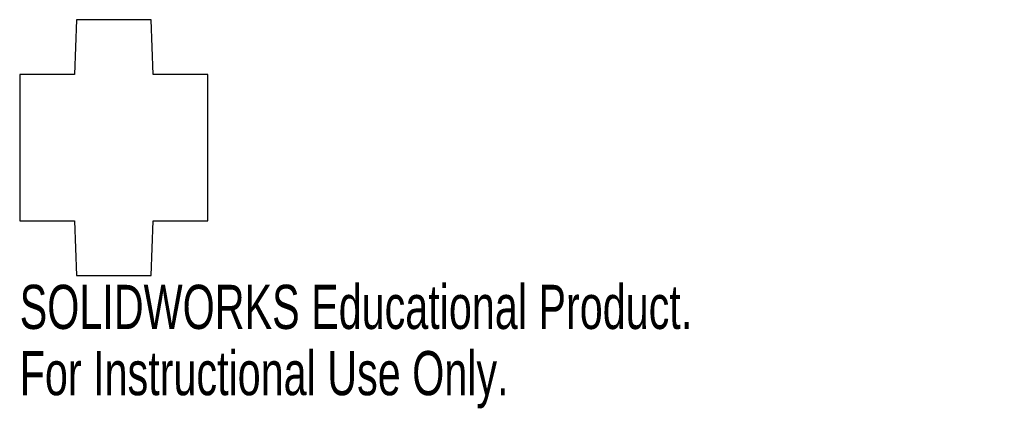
# Model space of a CAD drawing. Header units: millimetres. Extents: x -10 to 98, y -21 to 22.
import ezdxf

# ---------------------------------------------------------------- set-up
doc = ezdxf.new("R2010")
doc.units = ezdxf.units.MM
doc.styles.add('SLDTEXTSTYLE0', font='TXT', dxfattribs={"width": 0.7})

msp = doc.modelspace()

# ---------------------------------------------------------------- linework, layer by layer
at = {"color": 7, "linetype": 'Continuous', "lineweight": 25}
for p, q in [((-4.1, 22), (-4.31, 16)), ((4.1, 22), (-4.1, 22)), ((4.31, 16), (4.1, 22)), ((-4.31, 16), (-10.31, 16)), ((-10.31, 16), (-10.31, 0)), ((10.31, 16), (4.31, 16)), ((10.31, 0), (10.31, 16)), ((-10.31, 0), (-4.31, 0)), ((-4.31, 0), (-4.1, -6)), ((4.1, -6), (4.31, 0)), ((4.31, 0), (10.31, 0)), ((-4.1, -6), (4.1, -6))]:
    msp.add_line(p, q, dxfattribs=at)

# ---------------------------------------------------------------- texts
at = {"color": 7, "linetype": 'Continuous', "char_height": 4.8336, "attachment_point": 1, "style": 'SLDTEXTSTYLE0'}
for s, insert in [('SOLIDWORKS Educational Product.', (-10.31, -7.02)), ('For Instructional Use Only.', (-10.31, -14.27))]:
    msp.add_mtext(s, dxfattribs=dict(at, insert=insert))

doc.saveas('drawing.dxf')
